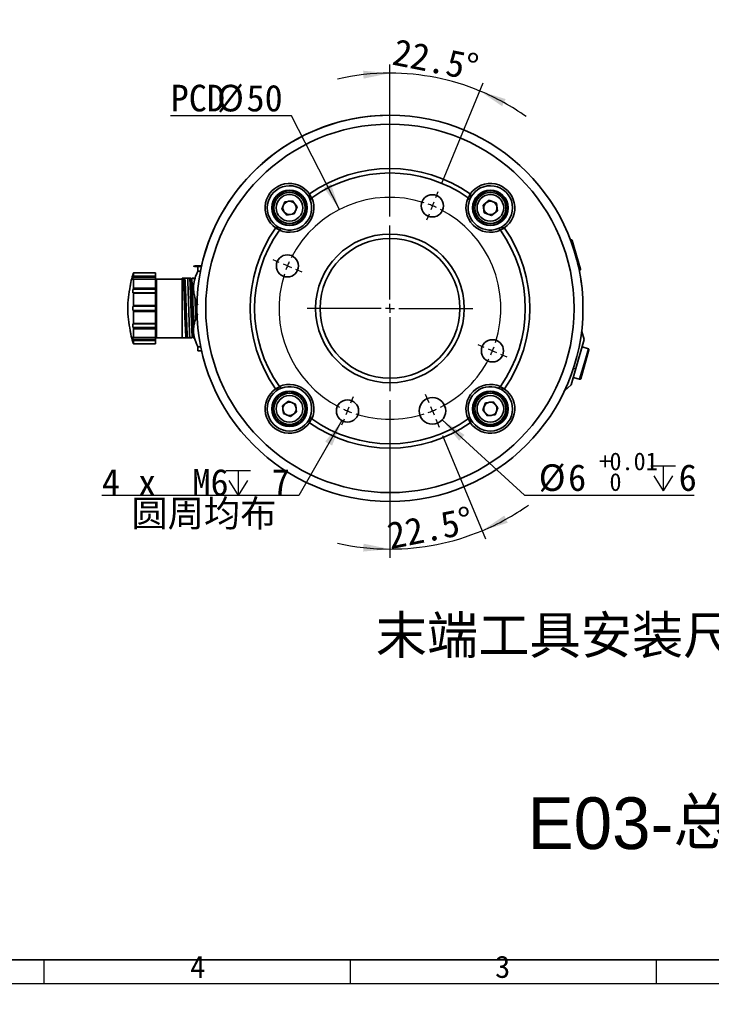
# Model space of a CAD drawing. Header units: millimetres. Extents: x 0 to 297, y 0 to 209.
# Tile 32 of 38: x 157 to 234, y 0 to 111. Entities that reach past the tile are written whole.
import ezdxf

# ---------------------------------------------------------------- set-up
doc = ezdxf.new("R2010")
doc.units = ezdxf.units.MM
doc.layers.add('图层0', color=7, linetype='Continuous')
doc.layers.add('细实线', color=7, linetype='Continuous')
doc.layers.add('粗实线', color=7, linetype='Continuous', lineweight=50)
doc.styles.add('SLDTEXTSTYLE0', font='SIMSUN.TTC')
doc.styles.add('SLDTEXTSTYLE3', font='仿宋_GB2312')
doc.styles.add('SLDTEXTSTYLE4', font='Algerian', dxfattribs={"bigfont": 'bigfont'})
doc.styles.add('SLDTEXTSTYLE5', font='SIMSUN.TTC', dxfattribs={"bigfont": 'bigfont'})
doc.styles.add('SLDTEXTSTYLE6', font='仿宋_GB2312', dxfattribs={"bigfont": 'bigfont'})
doc.dimstyles.new('SLDDIMSTYLE10', dxfattribs={"dimtxt": 3, "dimasz": 3, "dimexe": 0, "dimexo": 0.0625, "dimgap": 0.75, "dimtad": 2, "dimdec": 4, "dimlfac": 2, "dimzin": 12, "dimdsep": 46, "dimtxsty": 'SLDTEXTSTYLE0', "dimsah": 1, "dimcen": 0.09, "dimadec": 1, "dimazin": 3, "dimtfac": 1, "dimtdec": 1, "dimtofl": 0, "dimtmove": 0, "dimatfit": 3, "dimfxl": 0, "dimfrac": 2, "dimtolj": 1, "dimtzin": 12, "dimarcsym": 0})
doc.dimstyles.new('SLDDIMSTYLE11', dxfattribs={"dimtxt": 3, "dimasz": 3, "dimexe": 0, "dimexo": 0.0625, "dimgap": 0.75, "dimtad": 0, "dimtih": 1, "dimtoh": 1, "dimlfac": 2, "dimrnd": 1e-09, "dimzin": 12, "dimdsep": 46, "dimtxsty": 'SLDTEXTSTYLE0', "dimblk1": 'NONE', "dimblk2": 'NONE', "dimsah": 1, "dimcen": 0, "dimadec": 0, "dimazin": 3, "dimtol": 1, "dimtp": 0.01, "dimtfac": 1, "dimtmove": 0, "dimatfit": 3, "dimldrblk": 'NONE', "dimfxl": 0, "dimfrac": 2, "dimtolj": 1, "dimarcsym": 0})
doc.dimstyles.new('SLDDIMSTYLE12', dxfattribs={"dimtxt": 3, "dimasz": 3, "dimexe": 0, "dimexo": 0.0625, "dimgap": 0.75, "dimtad": 0, "dimtih": 1, "dimtoh": 1, "dimdec": 6, "dimlfac": 2, "dimrnd": 1e-09, "dimzin": 12, "dimdsep": 46, "dimtxsty": 'SLDTEXTSTYLE0', "dimblk1": 'NONE', "dimblk2": 'NONE', "dimsah": 1, "dimcen": 0, "dimadec": 0, "dimazin": 3, "dimtfac": 1, "dimtmove": 0, "dimatfit": 3, "dimldrblk": 'NONE', "dimfxl": 0, "dimfrac": 2, "dimtolj": 1, "dimtzin": 12, "dimarcsym": 0})
doc.dimstyles.new('SLDDIMSTYLE2', dxfattribs={"dimtxt": 3, "dimasz": 3, "dimexe": 0, "dimexo": 0.0625, "dimgap": 0.75, "dimtad": 0, "dimtih": 1, "dimtoh": 1, "dimlfac": 3, "dimrnd": 1e-09, "dimzin": 12, "dimdsep": 46, "dimtxsty": 'SLDTEXTSTYLE0', "dimblk1": 'NONE', "dimblk2": 'NONE', "dimsah": 1, "dimcen": 0, "dimadec": 0, "dimazin": 3, "dimtfac": 1, "dimtmove": 0, "dimatfit": 3, "dimldrblk": 'NONE', "dimfxl": 0, "dimfrac": 2, "dimtolj": 1, "dimtzin": 12, "dimarcsym": 0})
doc.dimstyles.new('SLDDIMSTYLE7', dxfattribs={"dimtxt": 3, "dimasz": 3, "dimexe": 0, "dimexo": 0.0625, "dimgap": 0.75, "dimtad": 0, "dimtih": 1, "dimtoh": 1, "dimlfac": 3, "dimrnd": 1e-09, "dimzin": 12, "dimdsep": 46, "dimtxsty": 'SLDTEXTSTYLE0', "dimblk1": 'NONE', "dimblk2": 'NONE', "dimsah": 1, "dimcen": 0, "dimadec": 0, "dimazin": 3, "dimtol": 1, "dimtp": 0.03, "dimtfac": 1, "dimtmove": 0, "dimatfit": 3, "dimldrblk": 'NONE', "dimfxl": 0, "dimfrac": 2, "dimtolj": 1, "dimarcsym": 0})
doc.dimstyles.new('SLDDIMSTYLE8', dxfattribs={"dimtxt": 3, "dimasz": 3, "dimexe": 0, "dimexo": 0.0625, "dimgap": 0.75, "dimtad": 0, "dimtih": 1, "dimtoh": 1, "dimlfac": 3, "dimrnd": 1e-09, "dimzin": 12, "dimdsep": 46, "dimtxsty": 'SLDTEXTSTYLE0', "dimblk1": 'NONE', "dimblk2": 'NONE', "dimsah": 1, "dimcen": 0, "dimadec": 0, "dimazin": 3, "dimtfac": 1, "dimtmove": 0, "dimatfit": 3, "dimldrblk": 'NONE', "dimfxl": 0, "dimfrac": 2, "dimtolj": 1, "dimtzin": 12, "dimarcsym": 0})
doc.dimstyles.new('SLDDIMSTYLE9', dxfattribs={"dimtxt": 3, "dimasz": 3, "dimexe": 0, "dimexo": 0.0625, "dimgap": 0.75, "dimtad": 0, "dimtih": 1, "dimtoh": 1, "dimlfac": 2, "dimrnd": 1e-09, "dimzin": 12, "dimdsep": 46, "dimtxsty": 'SLDTEXTSTYLE0', "dimblk1": 'NONE', "dimblk2": 'NONE', "dimsah": 1, "dimcen": 0, "dimadec": 0, "dimazin": 3, "dimtfac": 1, "dimtmove": 0, "dimatfit": 3, "dimldrblk": 'NONE', "dimfxl": 0, "dimfrac": 2, "dimtolj": 1, "dimtzin": 12, "dimarcsym": 0})

# ---------------------------------------------------------------- blocks, each defined once
blk = doc.blocks.new('_D_17')
at = {"layer": '图层0'}
blk.add_line((202.25, 125.9), (186.87, 125.9), dxfattribs=at)
at = {"layer": '图层0', "char_height": 3, "attachment_point": 1, "style": 'SLDTEXTSTYLE0'}
for s, insert in [('PCD', (186.87, 129.39)), ('%%c', (192.11, 129.39)), ('126', (195.43, 129.39))]:
    blk.add_mtext(s, dxfattribs=dict(at, insert=insert))
blk = doc.blocks.new('_None')
blk = doc.blocks.new('SW_SYMBOL_HOLE_DEPTH')
at = {"layer": '图层0', "color": 0}
for p, q in [((0, 875), (800, 875)), ((400, 875), (400, 75)), ((100, 555), (400, 75)), ((700, 555), (400, 75))]:
    blk.add_line(p, q, dxfattribs=at)
blk = doc.blocks.new('_D_22')
at = {"layer": '图层0'}
blk.add_line((190.47, 159.02), (171.37, 159.02), dxfattribs=at)
at = {"layer": '图层0', "xscale": 0.003490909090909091, "yscale": 0.003490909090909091, "zscale": 0.003490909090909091}
blk.add_blockref('SW_SYMBOL_HOLE_DEPTH', (184, 159.26), dxfattribs=at)
at = {"layer": '图层0', "attachment_point": 1, "style": 'SLDTEXTSTYLE0'}
for s, insert, char_height in [('+', (178.18, 163.84), 2), ('0.03', (179.34, 163.84), 2), ('%%c', (171.37, 162.51), 3), ('4', (174.69, 162.51), 3), ('6', (187.14, 162.51), 3), ('0', (179.34, 161.51), 2)]:
    blk.add_mtext(s, dxfattribs=dict(at, insert=insert, char_height=char_height))
blk = doc.blocks.new('_D_23')
at = {"layer": '图层0'}
blk.add_line((236.75, 131.3), (257.36, 131.3), dxfattribs=at)
at = {"layer": '图层0', "char_height": 3, "attachment_point": 1}
for s, insert, style in [('贯穿', (250.38, 133.79), 'SLDTEXTSTYLE5'), ('4-', (238.33, 133.79), 'SLDTEXTSTYLE0'), ('%%c', (241.83, 133.79), 'SLDTEXTSTYLE0'), ('6.6', (245.14, 133.79), 'SLDTEXTSTYLE0'), ('圆周均布', (240.86, 130.3), 'SLDTEXTSTYLE5')]:
    blk.add_mtext(s, dxfattribs=dict(at, insert=insert, style=style))
blk = doc.blocks.new('_D_24')
at = {"layer": '图层0'}
blk.add_line((187.15, 100.07), (173.52, 100.07), dxfattribs=at)
at = {"layer": '图层0', "char_height": 3, "attachment_point": 1, "style": 'SLDTEXTSTYLE0'}
for s, insert in [('PCD', (173.52, 103.56)), ('%%c', (178.75, 103.56)), ('50', (182.07, 103.56))]:
    blk.add_mtext(s, dxfattribs=dict(at, insert=insert))
blk = doc.blocks.new('_D_25')
at = {"layer": '图层0'}
for p, q in [((198.23, 68.04), (198.23, 50.27)), ((204.16, 64.06), (208.99, 52.41))]:
    blk.add_line(p, q, dxfattribs=at)
for start, end in [(292.5, 305.1111), (270, 292.5), (257.3889, 270)]:
    blk.add_arc((198.23, 78.38), 27.11, start, end, dxfattribs=at)
for points in [[(208.6, 53.33), (211.5, 54.23), (211.11, 55.04)], [(198.23, 51.27), (195.26, 51.88), (195.21, 50.99)]]:
    blk.add_solid(points, dxfattribs=at)
at = {"layer": '图层0', "insert": (197.7, 54.19), "char_height": 3, "attachment_point": 1, "rotation": 11.25, "style": 'SLDTEXTSTYLE0'}
blk.add_mtext('22.5°', dxfattribs=at)
blk = doc.blocks.new('_D_26')
at = {"layer": '图层0'}
for p, q in [((198.23, 88.72), (198.23, 105.86)), ((204.07, 92.47), (208.75, 103.77))]:
    blk.add_line(p, q, dxfattribs=at)
for start, end in [(90, 102.9037), (67.5, 90), (54.5963, 67.5)]:
    blk.add_arc((198.23, 78.38), 26.49, start, end, dxfattribs=at)
for points in [[(198.23, 104.86), (195.21, 105.14), (195.26, 104.25)], [(208.37, 102.85), (210.87, 101.14), (211.26, 101.95)]]:
    blk.add_solid(points, dxfattribs=at)
at = {"layer": '图层0', "insert": (198.94, 108.8), "char_height": 3, "attachment_point": 1, "rotation": 348.75, "style": 'SLDTEXTSTYLE0'}
blk.add_mtext('22.5°', dxfattribs=at)
blk = doc.blocks.new('_D_27')
at = {"layer": '图层0'}
blk.add_line((213.4, 57.33), (232.5, 57.33), dxfattribs=at)
at = {"layer": '图层0', "xscale": 0.003490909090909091, "yscale": 0.003490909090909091, "zscale": 0.003490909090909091}
blk.add_blockref('SW_SYMBOL_HOLE_DEPTH', (227.61, 57.58), dxfattribs=at)
at = {"layer": '图层0', "attachment_point": 1, "style": 'SLDTEXTSTYLE0'}
for s, insert, char_height in [('0.01', (222.96, 62.15), 2), ('+', (221.79, 62.15), 2), ('%%c', (214.99, 60.82), 3), ('6', (218.3, 60.82), 3), ('6', (230.76, 60.82), 3), ('0', (222.96, 59.82), 2)]:
    blk.add_mtext(s, dxfattribs=dict(at, insert=insert, char_height=char_height))
blk = doc.blocks.new('_D_28')
at = {"layer": '图层0'}
blk.add_line((187.96, 57.31), (165.77, 57.31), dxfattribs=at)
at = {"layer": '图层0', "xscale": 0.003490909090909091, "yscale": 0.003490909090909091, "zscale": 0.003490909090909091}
blk.add_blockref('SW_SYMBOL_HOLE_DEPTH', (179.74, 57.05), dxfattribs=at)
at = {"layer": '图层0', "char_height": 3, "attachment_point": 1}
for s, insert, style in [('4 x  M6 ', (165.77, 60.29), 'SLDTEXTSTYLE0'), (' 7', (182.88, 60.29), 'SLDTEXTSTYLE0'), ('圆周均布', (169.09, 56.8), 'SLDTEXTSTYLE5')]:
    blk.add_mtext(s, dxfattribs=dict(at, insert=insert, style=style))
blk = doc.blocks.new('SW_CENTERMARKSYMBOL_1')
at = {"layer": '图层0', "color": 0}
for p, q in [((16.71, 7.69), (17, 8.38)), ((16.33, 6.76), (16.14, 6.3)), ((16.33, 6.76), (16.52, 7.23)), ((15.95, 5.84), (15.66, 5.15)), ((11.55, -3.78), (11.55, 4.56)), ((-0.92, 0.38), (-1.62, 0.67)), ((0, 0), (-0.46, 0.19)), ((0, 0), (0.46, -0.19)), ((0.92, -0.38), (1.62, -0.67)), ((11.55, -4.78), (11.55, -4.28)), ((10.55, -4.78), (2.21, -4.78)), ((11.55, -4.78), (11.05, -4.78)), ((11.55, -4.78), (11.55, -5.28)), ((11.55, -4.78), (12.05, -4.78)), ((12.55, -4.78), (20.89, -4.78)), ((11.55, -5.78), (11.55, -14.12)), ((22.17, -9.18), (21.48, -8.9)), ((23.1, -9.57), (22.64, -9.38)), ((23.1, -9.57), (23.56, -9.76)), ((24.02, -9.95), (24.71, -10.24)), ((7.15, -15.41), (7.43, -14.72)), ((15.95, -15.41), (15.57, -14.48)), ((6.76, -16.33), (6.57, -16.79)), ((6.76, -16.33), (6.96, -15.87)), ((16.33, -16.33), (16.14, -15.87)), ((16.33, -16.33), (16.52, -16.79)), ((6.38, -17.26), (6.1, -17.95)), ((16.71, -17.26), (17.1, -18.18))]:
    blk.add_line(p, q, dxfattribs=at)
for start, end in [(72.0837, 152.9163), (67.5, 69.7918), (65.2082, 67.5), (342.0837, 62.9163), (155.2082, 157.5), (162.0837, 242.9163), (157.5, 159.7918), (335.2082, 337.5), (337.5, 339.7918), (297.0837, 332.9163), (245.2082, 247.5), (247.5, 249.7918), (290.2082, 292.5), (292.5, 294.7918), (252.0837, 287.9163)]:
    blk.add_arc((11.55, -4.78), 12.5, start, end, dxfattribs=at)

msp = doc.modelspace()

# ---------------------------------------------------------------- linework, layer by layer
at = {"color": 7, "linetype": 'Continuous', "lineweight": 35}
for p, q in [((189.17093475, 91.26170948), (189.11160268, 90.88655992)), ((189.17093475, 91.26170948), (189.18583817, 91.27217495)), ((189.18583815, 91.27217496), (189.39379194, 90.83335435)), ((207.06541781, 90.83335435), (207.2733716, 91.27217496)), ((207.27337158, 91.27217495), (207.288275, 91.26170948)), ((207.288275, 91.26170948), (207.34760723, 90.8865589)), ((186.05893444, 89.56623804), (186.37919257, 90.37087133)), ((186.37919257, 90.37087133), (187.23615451, 90.49583629)), ((187.23615451, 90.49583629), (187.77285831, 89.81616797)), ((189.25216924, 90.58105081), (189.11160235, 90.88655871)), ((189.39379193, 90.83335437), (189.25216988, 90.58105061)), ((189.39379193, 90.83335433), (189.4207994, 90.82608664)), ((207.03841035, 90.82608664), (207.06541782, 90.83335433)), ((207.06541782, 90.83335437), (207.20703987, 90.58105061)), ((207.3476074, 90.88655871), (207.20704051, 90.58105081)), ((208.73868009, 90.01146114), (209.41834841, 90.54816494)), ((208.86364505, 89.1544992), (208.73868009, 90.01146114)), ((209.41834841, 90.54816494), (210.2229817, 90.22790681)), ((210.2229817, 90.22790681), (210.34794666, 89.37094488)), ((186.59563825, 88.88656972), (186.05893444, 89.56623804)), ((187.45260018, 89.01153468), (186.59563825, 88.88656972)), ((187.77285831, 89.81616797), (187.45260018, 89.01153468)), ((209.66827834, 88.83424107), (208.86364505, 89.1544992)), ((210.34794666, 89.37094488), (209.66827834, 88.83424107)), ((185.77374503, 87.21330744), (185.33492442, 87.42126123)), ((185.33492443, 87.42126121), (185.3453899, 87.43616464)), ((185.72053946, 87.4954967), (185.3453899, 87.43616464)), ((185.72054067, 87.49549703), (186.02604857, 87.35493014)), ((185.77374501, 87.21330745), (186.02604877, 87.3549295)), ((185.78101275, 87.18629999), (185.77374505, 87.21330745)), ((210.43316098, 87.3549295), (210.68546474, 87.21330745)), ((210.43316118, 87.35493014), (210.73866908, 87.49549703)), ((210.6854647, 87.21330745), (210.67819701, 87.18629999)), ((211.12428533, 87.42126123), (210.68546472, 87.21330744)), ((210.73866927, 87.49549686), (211.11381985, 87.43616464)), ((211.11381985, 87.43616464), (211.12428532, 87.42126121)), ((218.52681156, 86.19331541), (218.52678592, 86.19330806)), ((218.63855421, 86.0892018), (218.5736189, 86.0705819)), ((218.76224411, 86.02063936), (218.98696915, 85.23693002)), ((218.98696915, 85.23693002), (219.69252019, 82.77638114)), ((219.05952616, 84.63668275), (219.05951382, 84.63667921)), ((177.0149207, 83.17329219), (176.57960488, 83.17329219)), ((171.82960488, 82.36343201), (169.32919664, 82.36343201)), ((169.32960488, 81.99879375), (169.32960488, 82.36307143)), ((171.82960488, 82.36307143), (169.32960488, 82.36307143)), ((171.82960488, 82.36343201), (171.82960488, 82.36307143)), ((171.82960488, 81.99879375), (171.82960488, 82.36307143)), ((176.57960488, 83.07949141), (176.99393382, 83.07949141)), ((176.57960488, 83.07949141), (176.57960488, 82.57142012)), ((176.88778003, 82.57142012), (176.57960488, 82.57142012)), ((219.55902244, 82.63407133), (219.62395776, 82.65269123)), ((171.82960488, 81.88921409), (169.30709318, 81.88921409)), ((171.82960488, 81.67736892), (169.32410256, 81.67736892)), ((169.32960488, 81.99879375), (171.82960488, 81.99879375)), ((169.32960488, 80.66419187), (169.32960488, 81.65941699)), ((171.82960488, 81.65941699), (169.32960488, 81.65941699)), ((171.82960488, 81.99879375), (171.82960488, 81.88921409)), ((171.82960488, 81.67736892), (171.82960488, 81.88921409)), ((171.82960488, 81.67736892), (171.82960488, 81.65941699)), ((171.82960488, 80.66419187), (171.82960488, 81.65941699)), ((171.92960488, 81.25249451), (171.82960488, 81.25249451)), ((171.90460488, 81.37749451), (171.90460488, 81.2606296)), ((171.90460488, 81.2606296), (171.92960488, 81.2606296)), ((174.82960488, 81.67749451), (171.92960488, 81.67749451)), ((171.92960488, 81.67749451), (171.92960488, 75.07749451)), ((174.82960488, 81.77749451), (174.94063237, 81.77749451)), ((174.83299039, 81.25249451), (174.82960488, 81.25249451)), ((174.94063237, 81.77749451), (175.1132821, 81.77749451)), ((175.74842, 81.77749451), (175.8054867, 81.77749451)), ((176.18958052, 81.77749422), (176.20404359, 81.47387538)), ((171.82960488, 80.54144446), (169.30709318, 80.54144446)), ((171.82960488, 80.13390208), (169.3122802, 80.13390208)), ((169.32960488, 80.66419187), (171.82960488, 80.66419187)), ((169.32960488, 78.71687127), (169.32960488, 80.07637407)), ((171.82960488, 80.07637407), (169.32960488, 80.07637407)), ((171.82960488, 80.66419187), (171.82960488, 80.54144446)), ((171.82960488, 80.13390208), (171.82960488, 80.54144446)), ((171.82960488, 80.13390208), (171.82960488, 80.07637407)), ((171.82960488, 78.71687127), (171.82960488, 80.07637407)), ((171.90460488, 79.54968789), (171.92960488, 79.53991961)), ((171.82960488, 78.61384618), (169.30709318, 78.61384618)), ((169.30709318, 78.14114283), (171.82960488, 78.14114283)), ((169.32960488, 78.71687127), (171.82960488, 78.71687127)), ((171.82960488, 78.03811774), (169.32960488, 78.03811774)), ((169.32960488, 76.67861495), (169.32960488, 78.03811774)), ((171.82960488, 78.71687127), (171.82960488, 78.61384618)), ((171.82960488, 78.14114283), (171.82960488, 78.61384618)), ((171.82960488, 78.14114283), (171.82960488, 78.03811774)), ((171.82960488, 76.67861495), (171.82960488, 78.03811774)), ((169.31228648, 76.62108694), (171.82960488, 76.62108694)), ((169.32960488, 76.67861495), (171.82960488, 76.67861495)), ((171.82960488, 76.67861495), (171.82960488, 76.62108694)), ((171.82960488, 76.21354456), (171.82960488, 76.62108694)), ((169.30709318, 76.21354456), (171.82960488, 76.21354456)), ((169.32960488, 75.09557203), (169.32960488, 76.09079714)), ((171.82960488, 76.09079714), (169.32960488, 76.09079714)), ((171.82960488, 76.21354456), (171.82960488, 76.09079714)), ((171.82960488, 75.09557203), (171.82960488, 76.09079714)), ((171.82960488, 75.50249451), (171.92960488, 75.50249451)), ((171.90460488, 75.50249451), (171.90460488, 75.39571413)), ((174.82960488, 75.50249451), (174.88121268, 75.50249451)), ((219.84768022, 75.76764421), (219.80309218, 75.61214726)), ((219.84768022, 75.76764421), (219.82329897, 75.77463542)), ((220.10780118, 74.86081617), (219.84768022, 75.76764421)), ((169.30709318, 74.86577493), (171.82960488, 74.86577493)), ((169.324162, 75.07762009), (171.82960488, 75.07762009)), ((169.32924481, 74.39155701), (171.82960488, 74.39155701)), ((169.32960488, 75.09557203), (171.82960488, 75.09557203)), ((169.32960488, 74.39191758), (169.32960488, 74.75619526)), ((171.82960488, 74.75619526), (169.32960488, 74.75619526)), ((169.32960488, 74.39191758), (171.82960488, 74.39191758)), ((171.82960488, 75.09557203), (171.82960488, 75.07762009)), ((171.82960488, 74.86577493), (171.82960488, 75.07762009)), ((171.82960488, 74.86577493), (171.82960488, 74.75619526)), ((171.82960488, 74.39191758), (171.82960488, 74.75619526)), ((171.82960488, 74.39191758), (171.82960488, 74.39155701)), ((171.92960488, 75.07749451), (174.82960488, 75.07749451)), ((175.2464822, 75.07749451), (174.82960488, 75.07749451)), ((175.41913193, 75.07749451), (175.2464822, 75.07749451)), ((176.1113487, 75.07749395), (176.05426554, 75.07749395)), ((220.10780118, 74.86081617), (219.17943261, 71.62321021)), ((176.57960488, 74.05320246), (176.91381265, 74.05320246)), ((176.57960488, 74.05320246), (176.57960488, 73.58169682)), ((177.0149207, 73.58169682), (176.57960488, 73.58169682)), ((219.59263096, 74.29225995), (219.59250837, 74.2922951)), ((220.58521945, 73.82666042), (219.87006396, 74.03172796)), ((220.65378189, 73.70297052), (220.30079134, 72.47194619)), ((220.30079134, 72.47194619), (219.72350581, 70.45871229)), ((219.17943261, 71.62321021), (218.64692319, 69.76612918)), ((218.51928973, 70.54224158), (218.51944847, 70.54219606)), ((218.88466041, 70.5952174), (219.59981591, 70.39014986)), ((185.33492442, 69.33372778), (185.77374503, 69.54168157)), ((185.3453899, 69.31882438), (185.33492443, 69.3337278)), ((185.72053946, 69.25949231), (185.3453899, 69.31882438)), ((186.02604857, 69.40005887), (185.72054067, 69.25949198)), ((186.02604912, 69.40005932), (185.77374501, 69.54168156)), ((185.77374505, 69.54168156), (185.78101275, 69.56868903)), ((210.43316063, 69.40005932), (210.68546474, 69.54168156)), ((210.73866908, 69.25949198), (210.43316118, 69.40005887)), ((210.67819701, 69.56868903), (210.6854647, 69.54168156)), ((210.68546472, 69.54168157), (211.12428533, 69.33372778)), ((211.11381985, 69.31882438), (210.73867029, 69.25949231)), ((211.12428532, 69.3337278), (211.11381985, 69.31882438)), ((217.92140121, 69.14192972), (217.94578246, 69.13493851)), ((217.94578246, 69.13493851), (218.64692319, 69.76612918)), ((217.99037049, 69.29043546), (217.94578246, 69.13493851)), ((186.11126309, 67.38404414), (186.79093141, 67.92074794)), ((186.79093141, 67.92074794), (187.5955647, 67.60048981)), ((208.68635144, 66.93882104), (209.00660957, 67.74345433)), ((209.00660957, 67.74345433), (209.86357151, 67.8684193)), ((209.86357151, 67.8684193), (210.40027531, 67.18875098)), ((186.23622806, 66.5270822), (186.11126309, 67.38404414)), ((187.72052967, 66.74352788), (187.04086135, 66.20682407)), ((187.5955647, 67.60048981), (187.72052967, 66.74352788)), ((209.22305524, 66.25915272), (208.68635144, 66.93882104)), ((210.40027531, 67.18875098), (210.08001718, 66.38411769)), ((187.04086135, 66.20682407), (186.23622806, 66.5270822)), ((189.11160235, 65.8684303), (189.25216924, 66.1739382)), ((189.17093475, 65.49327953), (189.11160252, 65.86843012)), ((189.18583817, 65.48281406), (189.17093475, 65.49327953)), ((189.39379194, 65.92163466), (189.18583815, 65.48281406)), ((189.39379193, 65.92163464), (189.25216988, 66.1739384)), ((189.4207994, 65.92890238), (189.39379193, 65.92163468)), ((207.06541782, 65.92163468), (207.03841035, 65.92890238)), ((207.2733716, 65.48281406), (207.06541781, 65.92163466)), ((207.20703987, 66.1739384), (207.06541782, 65.92163464)), ((207.20704051, 66.1739382), (207.3476074, 65.8684303)), ((207.288275, 65.49327953), (207.27337158, 65.48281406)), ((207.34760723, 65.86843012), (207.288275, 65.49327953)), ((210.08001718, 66.38411769), (209.22305524, 66.25915272))]:
    msp.add_line(p, q, dxfattribs=at)
at = {"color": 8, "linetype": 'Continuous', "lineweight": 35}
for p, q in [((218.87659629, 85.25905042), (218.63855421, 86.0892018)), ((218.99637172, 84.84134383), (218.87659629, 85.25905042)), ((219.62395776, 82.65269123), (219.41271522, 83.3893815)), ((220.21131095, 72.52268651), (220.58521945, 73.82666042)), ((219.59981591, 70.39014986), (220.21131095, 72.52268651)), ((219.17943261, 71.62321021), (218.89197856, 71.58567488))]:
    msp.add_line(p, q, dxfattribs=at)
at = {"color": 7, "linetype": 'Continuous', "lineweight": 35, "flags": 128}
for points in [[(177.0149207, 83.17329219), (177.20674775, 83.95440926), (177.79129037, 85.81643262)], [(219.75189447, 81.50894685), (219.80291294, 81.13563198), (219.84628408, 80.77209746)]]:
    msp.add_lwpolyline(points, dxfattribs=at)
at = {"color": 7, "linetype": 'Continuous', "lineweight": 35}
for centre, radius in [((198.22960488, 78.37749451), 21.75), ((198.22960488, 78.37749451), 20.75), ((186.91589638, 89.69120301), 2), ((186.91589638, 89.69120301), 1.9330127), ((186.91589638, 89.69120301), 1.75), ((186.91589638, 89.69120301), 1.5), ((203.01314778, 89.92598866), 1.25), ((209.54331337, 89.69120301), 2), ((209.54331337, 89.69120301), 1.9330127), ((209.54331337, 89.69120301), 1.75), ((209.54331337, 89.69120301), 1.5), ((198.22960488, 78.37749451), 8.375), ((198.22960488, 78.37749451), 7.875), ((186.68111072, 83.16103741), 1.25), ((209.77809903, 73.5939516), 1.25), ((186.91589638, 67.06378601), 2), ((186.91589638, 67.06378601), 1.9330127), ((186.91589638, 67.06378601), 1.75), ((209.54331337, 67.06378601), 2), ((209.54331337, 67.06378601), 1.9330127), ((209.54331337, 67.06378601), 1.75), ((186.91589638, 67.06378601), 1.5), ((193.44606197, 66.82900035), 1.25), ((203.01314778, 66.82900035), 1.5), ((209.54331337, 67.06378601), 1.5)]:
    msp.add_circle(centre, radius, dxfattribs=at)
for centre, radius, start, end in [((198.22960488, 78.37749451), 21.75, 90, 160), ((198.22960488, 78.37749451), 15.75, 54.9558544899, 125.0441455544), ((198.22960488, 78.37749451), 15.25, 54.716217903, 125.283782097), ((186.91589638, 89.69120301), 2.75, 34.8552057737, 235.1447942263), ((186.91589638, 89.69120301), 2.5, 28.5641366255, 241.4358633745), ((209.54331337, 89.69120301), 2.75, 304.8552057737, 145.1447942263), ((209.54331337, 89.69120301), 2.5, 298.5641366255, 151.4358633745), ((186.91589638, 89.69120301), 2.75, 245.626388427, 24.373611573), ((186.91589638, 89.69120301), 2.5, 249.1489879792, 20.8510120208), ((186.91589638, 89.69120301), 0.75, 158.2965788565, 218.2965788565), ((186.91589638, 89.69120301), 0.75, 98.2965788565, 158.2965788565), ((186.91589638, 89.69120301), 0.75, 38.2965788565, 98.2965788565), ((186.91589638, 89.69120301), 0.75, 338.2965788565, 38.2965788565), ((209.54331337, 89.69120301), 2.75, 155.626388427, 294.373611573), ((209.54331337, 89.69120301), 2.5, 159.1489879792, 290.8510120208), ((209.54331337, 89.69120301), 0.75, 128.2965788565, 188.2965788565), ((209.54331337, 89.69120301), 0.75, 68.2965788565, 128.2965788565), ((209.54331337, 89.69120301), 0.75, 8.2965788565, 68.2965788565), ((186.91589638, 89.69120301), 0.75, 218.2965788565, 278.2965788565), ((186.91589638, 89.69120301), 0.75, 278.2965788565, 338.2965788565), ((209.54331337, 89.69120301), 0.75, 188.2965788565, 248.2965788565), ((209.54331337, 89.69120301), 0.75, 248.2965788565, 308.2965788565), ((209.54331337, 89.69120301), 0.75, 308.2965788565, 8.2965788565), ((198.22960488, 78.37749451), 15.75, 144.9558544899, 215.0441455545), ((198.22960488, 78.37749451), 15.25, 144.716217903, 215.283782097), ((198.22960488, 78.37749451), 15.25, 324.716217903, 35.283782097), ((198.22960488, 78.37749451), 15.75, 324.9558544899, 35.0441455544), ((218.66611794, 85.99307563), 0.1, 16, 106), ((183.67469171, 77.9936054), 15, 163.9854811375, 167.2755362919), ((219.59639402, 82.7488174), 0.1, 286, 16), ((183.67469171, 78.76138362), 15, 192.7251699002, 196.0060757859), ((220.55765572, 73.73053425), 0.1, 344, 74), ((219.62737964, 70.48627603), 0.1, 254, 344), ((186.91589638, 67.06378601), 2.75, 124.8552057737, 325.1447942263), ((186.91589638, 67.06378601), 2.5, 118.5641366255, 331.4358633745), ((186.91589638, 67.06378601), 2.75, 335.626388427, 114.373611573), ((186.91589638, 67.06378601), 2.5, 339.1489879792, 110.851008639), ((209.54331337, 67.06378601), 2.75, 65.626388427, 204.373611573), ((209.54331337, 67.06378601), 2.5, 69.148991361, 200.8510120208), ((209.54331337, 67.06378601), 2.75, 214.8552057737, 55.1447942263), ((209.54331337, 67.06378601), 2.5, 208.5641366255, 61.4358633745), ((186.91589638, 67.06378601), 0.75, 128.2965788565, 188.2965788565), ((186.91589638, 67.06378601), 0.75, 68.2965788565, 128.2965788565), ((186.91589638, 67.06378601), 0.75, 8.2965788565, 68.2965788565), ((209.54331337, 67.06378601), 0.75, 98.2965788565, 158.2965788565), ((209.54331337, 67.06378601), 0.75, 38.2965788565, 98.2965788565), ((186.91589638, 67.06378601), 0.75, 188.2965788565, 248.2965788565), ((186.91589638, 67.06378601), 0.75, 308.2965788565, 8.2965788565), ((209.54331337, 67.06378601), 0.75, 158.2965788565, 218.2965788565), ((209.54331337, 67.06378601), 0.75, 218.2965788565, 278.2965788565), ((209.54331337, 67.06378601), 0.75, 278.2965788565, 338.2965788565), ((209.54331337, 67.06378601), 0.75, 338.2965788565, 38.2965788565), ((186.91589638, 67.06378601), 0.75, 248.2965788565, 308.2965788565), ((198.22960488, 78.37749451), 15.75, 234.9558544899, 305.0441455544), ((198.22960488, 78.37749451), 15.25, 234.716217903, 305.283782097)]:
    msp.add_arc(centre, radius, start, end, dxfattribs=at)
for points, knots in [([(212.24735968, 85.50321851), (212.24572641, 85.51139557), (212.24373508, 85.52136527), (212.24620426, 85.51577935), (212.24664824, 85.51477495)], [0, 0, 0, 0, 0.8201917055, 1, 1, 1, 1]), ([(176.57960488, 83.07949141), (176.45980137, 83.0863862), (176.21655094, 83.10038547), (176.07303588, 83.12221403), (176.14235044, 83.14394082), (176.34807645, 83.16072898), (176.52526255, 83.17034347), (176.57960488, 83.17329219)], [0, 0, 0, 0, 0.22836771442, 0.46368043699, 0.67849487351, 0.90139554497, 1, 1, 1, 1]), ([(219.41025934, 83.32141768), (219.39781679, 83.37419587), (219.37688802, 83.46297052), (219.3504353, 83.57124999), (219.33283487, 83.64222255), (219.32377693, 83.67829163), (219.322546, 83.68318363), (219.32202844, 83.68524056)], [0, 0, 0, 0, 0.2797043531, 0.4704718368, 0.6610507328, 0.8574824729, 1, 1, 1, 1]), ([(219.4540783, 83.1297811), (219.44696288, 83.16137344), (219.43627579, 83.20882392), (219.42155671, 83.27286453), (219.41402952, 83.30521444), (219.41025934, 83.32141768)], [0, 0, 0, 0, 0.4985835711, 0.748853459, 1, 1, 1, 1]), ([(169.27221767, 82.1819289), (169.26947538, 82.17295907), (169.26116057, 82.14576201), (169.2552769, 82.12652409), (169.25537184, 82.12683379), (169.26383613, 82.15451315), (169.27926468, 82.20497599), (169.29511648, 82.25683477), (169.30497745, 82.28909886), (169.30709318, 82.29602129)], [0, 0, 0, 0, 0.08733669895, 0.26481014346, 0.43558503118, 0.60392432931, 0.77470359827, 0.95166142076, 1, 1, 1, 1]), ([(169.32960488, 82.36307143), (169.32929515, 82.36296123), (169.3286759, 82.3627409), (169.32385184, 82.34906689), (169.31664314, 82.32697247), (169.31036286, 82.30661826), (169.30709318, 82.29602129)], [0, 0, 0, 0, 0.2426144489, 0.485073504, 0.7319149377, 1, 1, 1, 1]), ([(176.57960488, 78.75519936), (176.45980137, 79.03570935), (176.21655094, 79.60526007), (176.07303588, 80.4933402), (176.14235044, 81.37727976), (176.34807645, 82.06029465), (176.52526255, 82.45145321), (176.57960488, 82.57142012)], [0, 0, 0, 0, 0.2283677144, 0.463680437, 0.6784948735, 0.901395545, 1, 1, 1, 1]), ([(169.04311293, 81.29686509), (169.04338999, 81.29829826), (169.04436885, 81.30336165), (169.036587, 81.26310637), (169.02078908, 81.18149745), (168.99783082, 81.06319586), (168.97687674, 80.95561437), (168.96459139, 80.89278476), (168.96160161, 80.87749451)], [0, 0, 0, 0, 0.0824638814, 0.2913453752, 0.5011160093, 0.7138295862, 0.9303573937, 1, 1, 1, 1]), ([(169.30709318, 81.88921409), (169.30596066, 81.88533494), (169.29647211, 81.8528342), (169.28004462, 81.78954135), (169.26336917, 81.70765021), (169.25505491, 81.64312459), (169.2554294, 81.60228893), (169.26382053, 81.58728068), (169.2792692, 81.5987539), (169.29511623, 81.62628972), (169.30497741, 81.64816825), (169.30709318, 81.65286241)], [0, 0, 0, 0, 0.01961091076, 0.16430661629, 0.30554020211, 0.44058252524, 0.5705278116, 0.69861981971, 0.82856843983, 0.96321841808, 1, 1, 1, 1]), ([(169.30709318, 81.88921409), (169.31031965, 81.90067304), (169.31677618, 81.92360368), (169.32423621, 81.9568401), (169.3288326, 81.98340465), (169.32936384, 81.99399063), (169.32960488, 81.99879375)], [0, 0, 0, 0, 0.2646085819, 0.5295111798, 0.786527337, 1, 1, 1, 1]), ([(169.32960488, 81.65941699), (169.32929515, 81.66480032), (169.3286759, 81.67556354), (169.32385184, 81.67883944), (169.31664314, 81.67254152), (169.31036286, 81.65960008), (169.30709318, 81.65286241)], [0, 0, 0, 0, 0.2426144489, 0.485073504, 0.7319149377, 1, 1, 1, 1]), ([(174.82960488, 81.77749451), (174.82960488, 81.65898416), (174.82960488, 81.41561379), (174.82960488, 80.64325495), (174.82960488, 79.6571351), (174.82960488, 78.55540092), (174.82960488, 77.43626151), (174.82960488, 76.3974157), (174.82960488, 75.54297582), (174.82960488, 75.22993245), (174.82960488, 75.07749451)], [0, 0, 0, 0, 0.1217386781, 0.25, 0.3782613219, 0.5, 0.6217386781, 0.75, 0.8782613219, 1, 1, 1, 1]), ([(175.43957972, 81.77749451), (175.40952787, 81.77749451), (175.327515, 81.77749451), (175.21022825, 81.77749451), (175.14563538, 81.77749451), (175.1132821, 81.77749451)], [0, 0, 0, 0, 0.2240048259, 0.6113194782, 1, 1, 1, 1]), ([(175.66797201, 81.77749451), (175.63916739, 81.77749451), (175.59589165, 81.77749451), (175.51198568, 81.77749451), (175.46371488, 81.77749451), (175.43956737, 81.77749451)], [0, 0, 0, 0, 0.4986830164, 0.7492157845, 1, 1, 1, 1]), ([(175.4395699, 81.77748911), (175.44944771, 81.58282598), (175.46920323, 81.19350178), (175.49883697, 80.38102476), (175.52847086, 79.46059876), (175.55810415, 78.46999332), (175.58773714, 77.47372708), (175.61737076, 76.53652496), (175.6470044, 75.69777661), (175.66676016, 75.28426278), (175.67663801, 75.07750656)], [0, 0, 0, 0, 0.1249996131, 0.2499979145, 0.3749966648, 0.4999985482, 0.6250018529, 0.7500028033, 0.8750018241, 1, 1, 1, 1]), ([(175.66796965, 81.77749386), (175.68026596, 81.64081392), (175.70485858, 81.36745416), (175.74174773, 80.58784338), (175.77863683, 79.62182635), (175.81552593, 78.53215033), (175.85241501, 77.42787122), (175.88930409, 76.41913529), (175.92619315, 75.5736157), (175.9507859, 75.24286995), (175.96308228, 75.07749711)], [0, 0, 0, 0, 0.1250002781, 0.2500004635, 0.3750005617, 0.5000005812, 0.6250005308, 0.7500004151, 0.8750002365, 1, 1, 1, 1]), ([(175.66797064, 81.77749451), (175.67549299, 81.77749451), (175.68560612, 81.77749451), (175.71481035, 81.77749451), (175.73248795, 81.77749451), (175.74170402, 81.77749451), (175.74621881, 81.77749451), (175.74842, 81.77749451)], [0, 0, 0, 0, 0.6412553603, 0.8621113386, 0.9373677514, 0.9694636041, 1, 1, 1, 1]), ([(176.1113487, 75.07749395), (176.09860445, 75.23484665), (176.07311595, 75.54955204), (176.0348832, 76.39913931), (175.99665045, 77.4259723), (175.9584177, 78.55556304), (175.92018495, 79.66709505), (175.88195219, 80.64127407), (175.8437195, 81.40991061), (175.81823096, 81.65496724), (175.8054867, 81.77749543)], [0, 0, 0, 0, 0.1250000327, 0.2500000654, 0.3750000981, 0.5000001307, 0.6250001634, 0.7500001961, 0.8750002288, 1, 1, 1, 1]), ([(176.18959281, 81.77749451), (176.16249895, 81.77749451), (176.09161757, 81.77749451), (175.98928143, 81.77749451), (175.92870814, 81.77749451), (175.89838686, 81.77749451)], [0, 0, 0, 0, 0.2360726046, 0.6175996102, 1, 1, 1, 1]), ([(168.96160161, 80.87749451), (168.82892884, 80.04290445), (168.56397622, 78.37619612), (168.82919092, 76.70957116), (168.96160161, 75.87749451)], [0, 0, 0, 0, 0.500741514, 1, 1, 1, 1]), ([(169.30709318, 80.54144446), (169.30596066, 80.53843106), (169.29647211, 80.51318388), (169.28004462, 80.45730064), (169.26336917, 80.37000204), (169.25505491, 80.2854286), (169.2554294, 80.21347464), (169.26382053, 80.16003964), (169.2792692, 80.12938317), (169.29511623, 80.12523345), (169.30497741, 80.1308634), (169.30709318, 80.13207134)], [0, 0, 0, 0, 0.0196109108, 0.1643066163, 0.3055402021, 0.4405825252, 0.5705278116, 0.6986198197, 0.8285684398, 0.9632184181, 1, 1, 1, 1]), ([(169.30709318, 80.54144446), (169.31031965, 80.55083417), (169.31677618, 80.56962404), (169.32423621, 80.60435663), (169.3288326, 80.63751421), (169.32936384, 80.65586545), (169.32960488, 80.66419187)], [0, 0, 0, 0, 0.2646085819, 0.5295111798, 0.786527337, 1, 1, 1, 1]), ([(169.32960488, 80.07637407), (169.32929515, 80.08580847), (169.3286759, 80.10467125), (169.32385184, 80.12401929), (169.31664314, 80.13520539), (169.31036286, 80.13314437), (169.30709318, 80.13207134)], [0, 0, 0, 0, 0.2426144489, 0.485073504, 0.7319149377, 1, 1, 1, 1]), ([(176.27506642, 79.55421512), (176.27620448, 79.51924136), (176.28722064, 79.18070276), (176.30811427, 78.46803613), (176.3311214, 77.68795988), (176.34425171, 77.2785645), (176.34750392, 77.1771622)], [0, 0, 0, 0, 0.0471309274, 0.4562174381, 0.8653116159, 1, 1, 1, 1]), ([(169.30709318, 78.61384618), (169.30596066, 78.61250598), (169.29647211, 78.60127731), (169.28004462, 78.56777756), (169.26336917, 78.49846308), (169.25505491, 78.41650322), (169.2554294, 78.33271095), (169.26382053, 78.25516707), (169.2792692, 78.19059528), (169.29511623, 78.15587194), (169.30497741, 78.14374478), (169.30709318, 78.14114283)], [0, 0, 0, 0, 0.0196109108, 0.1643066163, 0.3055402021, 0.4405825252, 0.5705278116, 0.6986198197, 0.8285684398, 0.9632184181, 1, 1, 1, 1]), ([(169.30709318, 78.61384618), (169.31031965, 78.61865069), (169.31677618, 78.62826505), (169.32423621, 78.65518724), (169.3288326, 78.68605331), (169.32936384, 78.70725261), (169.32960488, 78.71687127)], [0, 0, 0, 0, 0.2646085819, 0.5295111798, 0.786527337, 1, 1, 1, 1]), ([(169.32960488, 78.03811774), (169.32929515, 78.04907528), (169.3286759, 78.07098334), (169.32385184, 78.10121923), (169.31664314, 78.12689204), (169.31036286, 78.13626369), (169.30709318, 78.14114283)], [0, 0, 0, 0, 0.2426144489, 0.485073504, 0.7319149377, 1, 1, 1, 1]), ([(176.57960488, 74.05320246), (176.52809166, 74.16365072), (176.35256003, 74.54000395), (176.14662833, 75.21178454), (176.07006039, 76.07349538), (176.22247307, 76.92824972), (176.43946091, 77.48649965), (176.57374465, 77.76353255), (176.57960488, 77.77562244)], [0, 0, 0, 0, 0.0931237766, 0.3173199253, 0.5410271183, 0.7651001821, 0.9897488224, 1, 1, 1, 1]), ([(169.28089486, 76.62205904), (169.27488108, 76.61316662), (169.26311714, 76.59577158), (169.2551184, 76.53680782), (169.25541293, 76.46402935), (169.26382499, 76.38304972), (169.2792679, 76.30189336), (169.2951163, 76.24589366), (169.30497742, 76.21925914), (169.30709318, 76.21354456)], [0, 0, 0, 0, 0.16900168, 0.3305948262, 0.4860888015, 0.6393651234, 0.7948630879, 0.9559867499, 1, 1, 1, 1]), ([(169.30709318, 76.62291767), (169.30595144, 76.62367488), (169.30137151, 76.62671236), (169.29738669, 76.62501313), (169.29439525, 76.6237375)], [0, 0, 0, 0, 0.2492900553, 1, 1, 1, 1]), ([(169.30709318, 76.62291767), (169.31031965, 76.62184961), (169.31677618, 76.6197123), (169.32423621, 76.63161032), (169.3288326, 76.65191433), (169.32936384, 76.67028136), (169.32960488, 76.67861495)], [0, 0, 0, 0, 0.2646085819, 0.5295111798, 0.786527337, 1, 1, 1, 1]), ([(168.96160161, 75.87749451), (168.97105488, 75.82909608), (168.98997075, 75.73225134), (169.01505603, 75.60306122), (169.0334452, 75.50812901), (169.04346676, 75.45629402), (169.04320978, 75.45762305), (169.04311352, 75.45812087)], [0, 0, 0, 0, 0.2197429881, 0.4397033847, 0.6576760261, 0.8717732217, 1, 1, 1, 1]), ([(169.32960488, 76.09079714), (169.32929515, 76.10034175), (169.3286759, 76.11942485), (169.32385184, 76.15244691), (169.31664314, 76.18572742), (169.31036286, 76.20402061), (169.30709318, 76.21354456)], [0, 0, 0, 0, 0.2426144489, 0.485073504, 0.7319149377, 1, 1, 1, 1]), ([(169.30709318, 75.1021266), (169.30596066, 75.10466554), (169.29647211, 75.12593761), (169.28004462, 75.15573072), (169.26336917, 75.16830737), (169.25505491, 75.15087313), (169.2554294, 75.10791653), (169.26382053, 75.04538089), (169.2792692, 74.96933588), (169.29511623, 74.90707673), (169.30497741, 74.87307103), (169.30709318, 74.86577493)], [0, 0, 0, 0, 0.0196109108, 0.1643066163, 0.3055402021, 0.4405825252, 0.5705278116, 0.6986198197, 0.8285684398, 0.9632184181, 1, 1, 1, 1]), ([(169.30709318, 74.45896772), (169.30596092, 74.46267237), (169.29647451, 74.49371111), (169.27995099, 74.54776835), (169.2636878, 74.60096122), (169.25564044, 74.62727667), (169.25636701, 74.62490073), (169.25658855, 74.62417628)], [0, 0, 0, 0, 0.0392358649, 0.3287308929, 0.6112992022, 0.8814805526, 1, 1, 1, 1]), ([(169.30709318, 75.1021266), (169.31031965, 75.09547216), (169.31677618, 75.08215588), (169.32423621, 75.07584165), (169.3288326, 75.08014317), (169.32936384, 75.09075649), (169.32960488, 75.09557203)], [0, 0, 0, 0, 0.2646085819, 0.5295111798, 0.786527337, 1, 1, 1, 1]), ([(169.32960488, 74.75619526), (169.32929515, 74.76176946), (169.3286759, 74.7729143), (169.32385184, 74.79987429), (169.31664314, 74.83184502), (169.31036286, 74.85415811), (169.30709318, 74.86577493)], [0, 0, 0, 0, 0.2426144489, 0.485073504, 0.7319149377, 1, 1, 1, 1]), ([(169.30709318, 74.45896772), (169.31031965, 74.44850994), (169.31677618, 74.42758277), (169.32423621, 74.4047482), (169.3288326, 74.39189464), (169.32936384, 74.39191042), (169.32960488, 74.39191758)], [0, 0, 0, 0, 0.26460858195, 0.52951117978, 0.78652733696, 1, 1, 1, 1]), ([(175.41913193, 75.07749451), (175.45302424, 75.07749451), (175.50393895, 75.07749451), (175.59748185, 75.07749451), (175.65027494, 75.07749451), (175.67668352, 75.07749451)], [0, 0, 0, 0, 0.4987637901, 0.7492675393, 1, 1, 1, 1]), ([(175.67663445, 75.07749451), (175.70540844, 75.07749451), (175.7629569, 75.07749451), (175.86261564, 75.07749451), (175.92404198, 75.07749451), (175.96308277, 75.07749451)], [0, 0, 0, 0, 0.2670894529, 0.5341833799, 1, 1, 1, 1]), ([(176.19349232, 75.07749451), (176.18574479, 75.07749451), (176.17520317, 75.07749451), (176.14432858, 75.07749451), (176.12533559, 75.07749451), (176.11586242, 75.07749451), (176.11134643, 75.07749451)], [0, 0, 0, 0, 0.6149992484, 0.8367930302, 0.9221968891, 1, 1, 1, 1]), ([(218.57181684, 70.67964334), (218.58475883, 70.71396562), (218.61073218, 70.78284717), (218.6574471, 70.90937804), (218.68617329, 70.9889497), (218.69643908, 71.01738596)], [0, 0, 0, 0, 0.38958382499, 0.78185764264, 1, 1, 1, 1]), ([(218.69643908, 71.01738596), (218.70867138, 71.05155846), (218.7389125, 71.13604092), (218.78619158, 71.27140358), (218.81193065, 71.3468756), (218.82490321, 71.38491367)], [0, 0, 0, 0, 0.2520014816, 0.6230070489, 1, 1, 1, 1]), ([(218.82490321, 71.38491367), (218.84164861, 71.43465319), (218.86974334, 71.51810408), (218.8837404, 71.56069361), (218.88680627, 71.56997334), (218.88835448, 71.57465946)], [0, 0, 0, 0, 0.4220895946, 0.7081644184, 1, 1, 1, 1]), ([(218.51995722, 70.5439703), (218.51984389, 70.54367632), (218.51948708, 70.54275079), (218.52774302, 70.56415957), (218.54683578, 70.61371355), (218.5688187, 70.67173068), (218.57181684, 70.67964334)], [0, 0, 0, 0, 0.1354360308, 0.4263970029, 0.9217692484, 1, 1, 1, 1]), ([(217.97520003, 69.25751797), (217.98635807, 69.28174176), (218.00313752, 69.31816946), (218.02589272, 69.36804516), (218.037477, 69.39359011), (218.04328288, 69.40639291)], [0, 0, 0, 0, 0.4975141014, 0.7481607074, 1, 1, 1, 1]), ([(218.04328288, 69.40639291), (218.06373973, 69.45181286), (218.0988072, 69.52967249), (218.14408252, 69.63230348), (218.17772551, 69.70933443), (218.19920766, 69.75904057), (218.20415203, 69.7705215), (218.20621838, 69.77531962)], [0, 0, 0, 0, 0.2440971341, 0.4184352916, 0.5934423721, 0.830090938, 1, 1, 1, 1])]:
    msp.add_open_spline(points, degree=3, knots=knots, dxfattribs=at)
for points in [[(174.94063237, 81.77749451), (174.95337611, 81.65496573), (174.9788636, 81.40990818), (175.01709483, 80.64127064), (175.05532606, 79.66709189), (175.09355728, 78.55556069), (175.13178851, 77.42597105), (175.17001974, 76.39913909), (175.20825097, 75.54955257), (175.23373845, 75.2348472), (175.2464822, 75.07749451)], [(175.41913193, 75.07749451), (175.40638818, 75.2348472), (175.3809007, 75.54955257), (175.34266947, 76.39913909), (175.30443824, 77.42597105), (175.26620701, 78.55556069), (175.22797579, 79.66709189), (175.18974456, 80.64127064), (175.15151333, 81.40990818), (175.12602584, 81.65496573), (175.1132821, 81.77749451)], [(175.74841558, 81.77749506), (175.76115933, 81.65496645), (175.78664682, 81.40990923), (175.82487807, 80.64127172), (175.86310931, 79.6670927), (175.90134056, 78.55556103), (175.9395718, 77.42597087), (175.97780305, 76.3991385), (176.0160343, 75.54955179), (176.04152179, 75.23484656), (176.05426554, 75.07749395)]]:
    msp.add_open_spline(points, degree=3, dxfattribs=at)
at = {"color": 8, "linetype": 'Continuous', "lineweight": 35}
msp.add_open_spline([(176.13059223, 76.20620969), (176.12696711, 76.28425827), (176.11104582, 76.62704171), (176.08282837, 77.4390212), (176.04593988, 78.52916723), (176.00905138, 79.62263218), (175.97216286, 80.58763513), (175.93527437, 81.36750971), (175.91068191, 81.64083001), (175.89838568, 81.77749018)], degree=3, knots=[0, 0, 0, 0, 0.0468349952, 0.2056957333, 0.3645565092, 0.523417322, 0.6822781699, 0.8411390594, 1, 1, 1, 1], dxfattribs=at)
at = {"layer": '图层0'}
for p, q in [((192.54453797, 89.50988033), (187.14973591, 100.07387526)), ((192.82222152, 65.74579996), (187.96291335, 57.30837904)), ((204.12009929, 65.81674626), (213.39870256, 57.33190836)), ((159.24, 5), (159.24, 2.33512031)), ((193.74, 5), (193.74, 2.33512031)), ((228.24, 5), (228.24, 2.33512031))]:
    msp.add_line(p, q, dxfattribs=at)
for points in [[(192.54453797, 89.50988033), (191.5808878, 92.38631534), (190.77935602, 91.97699052)], [(192.82222152, 65.74579996), (190.93505229, 63.37070158), (191.71495657, 62.92153646)], [(204.12009929, 65.81674626), (206.03032609, 63.46015262), (206.63767854, 64.12432352)]]:
    msp.add_solid(points, dxfattribs=at)
at = {"layer": '粗实线', "lineweight": 35}
msp.add_line((25, 5), (292, 5), dxfattribs=at)
at = {"layer": '细实线'}
msp.add_line((2.7533732, 2.33512031), (297.24653265, 2.33512031), dxfattribs=at)

# ---------------------------------------------------------------- block references
at = {"layer": '图层0'}
msp.add_blockref('SW_CENTERMARKSYMBOL_1', (186.68111072, 83.16103741), dxfattribs=at)

# ---------------------------------------------------------------- texts
at = {"color": 7, "linetype": 'Continuous', "lineweight": 0, "insert": (219.71987773, 43.7041491), "char_height": 4.233333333, "attachment_point": 2, "style": 'SLDTEXTSTYLE6'}
msp.add_mtext('末端工具安装尺寸', dxfattribs=at)
at = {"layer": '图层0', "char_height": 2.5, "attachment_point": 1, "style": 'SLDTEXTSTYLE3'}
for s, insert in [('4', (175.72614044, 5.47571801)), ('3', (210.08273127, 5.47571801))]:
    msp.add_mtext(s, dxfattribs=dict(at, insert=insert))
at = {"layer": '细实线', "insert": (252.08133992, 23.30710912), "char_height": 5.8208333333, "attachment_point": 2, "style": 'SLDTEXTSTYLE4'}
msp.add_mtext('E03-总线末端20221227', dxfattribs=at)

# ---------------------------------------------------------------- dimensions: what is measured, and where the dimension line sits
at = {"layer": '图层0'}
for p1, text, dimstyle, picture, middle in [((0.88769545, 0.69796323), '<>{\\fGDT;x}6', 'SLDDIMSTYLE7', '_D_22', (180.12750996, 161.42860357)), ((1.63230133, 0.98037185), '4-<>贯穿\\P圆周均布', 'SLDDIMSTYLE8', '_D_23', (247.84824745, 130.80304545)), ((29.51703269, 20.96177515), 'PCD<>', 'SLDDIMSTYLE2', '_D_17', (193.76728283, 128.14340158)), ((15.62885085, 6.17945121), 'PCD<>', 'SLDDIMSTYLE9', '_D_24', (179.53911111, 102.31970866)), ((1.91840795, 0.63151223), '<>{\\fGDT;x}6', 'SLDDIMSTYLE11', '_D_27', (223.74446622, 59.74163055))]:
    dim = msp.add_diameter_dim_2p(p1=p1, p2=(0, 0), text=text, dimstyle=dimstyle, dxfattribs=at)
    dim.commit()
    dim.dimension.update_dxf_attribs({"geometry": picture, "text_midpoint": middle, "dimtype": 163})
for base, line1, line2, picture, middle in [((203.39681452, 104.35481162), ((198.22960488, 87.71632927), (198.22960488, 69.03865974)), ((203.68284379, 91.54277784), (202.34345177, 88.30919948)), '_D_26', (203.39681452, 104.35481162)), ((203.51809733, 51.79044753), ((203.77851465, 64.98124129), (202.24778092, 68.67675942)), ((198.22960488, 87.71632927), (198.22960488, 69.03865974)), '_D_25', (203.51809733, 51.79044753))]:
    dim = msp.add_angular_dim_2l(base=base, line1=line1, line2=line2, dimstyle='SLDDIMSTYLE10', dxfattribs=at)
    dim.commit()
    dim.dimension.update_dxf_attribs({"geometry": picture, "text_midpoint": middle, "dimtype": 162})
dim = msp.add_diameter_dim_2p(p1=(1.55283423, 0.53645113), p2=(0, 0), text='4 x  M6 {\\fGDT;x} 7\\P圆周均布', dimstyle='SLDDIMSTYLE12', override={"dimpost": '<>'}, dxfattribs=at)
dim.commit()
dim.dimension.update_dxf_attribs({"geometry": '_D_28', "text_midpoint": (176.07499778, 57.05374238), "dimtype": 163})

doc.saveas('drawing.dxf')
